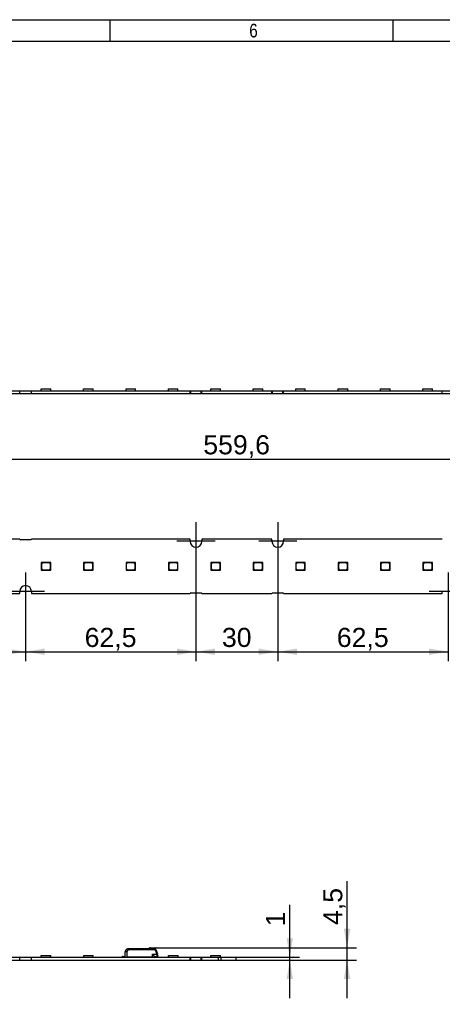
# Model space of a CAD drawing. Header units: millimetres. Extents: x 10 to 580, y 10 to 410.
# Tile 8 of 10: x 257 to 334, y 229 to 410. Entities that reach past the tile are written whole.
import ezdxf
from ezdxf.enums import TextEntityAlignment as Align
from ezdxf.lldxf.tags import DXFTag

# ---------------------------------------------------------------- set-up
doc = ezdxf.new("R2010")
doc.units = ezdxf.units.MM
for name, color, linetype in [('10', 7, 'Continuous'), ('Default', 7, 'Continuous'), ('LINLED_280X20MM_', 7, 'Continuous'), ('LINLED_560X20MM_', 7, 'Continuous')]:
    doc.layers.add(name, color=color, linetype=linetype)
doc.styles.add('SEACAD_Arial', font='arial.ttf')
tags = doc.linetypes.add('CENTER2', pattern=[28.575, 19.05, -3.175, 3.175, -3.175]).pattern_tags.tags
tags[10:11] = [DXFTag(74, 4), DXFTag(75, 0), DXFTag(340, '0'), DXFTag(46, 0.0), DXFTag(50, 0.0), DXFTag(44, 0.0), DXFTag(45, 0.0)]
tags[8:9] = [DXFTag(74, 4), DXFTag(75, 0), DXFTag(340, '0'), DXFTag(46, 0.0), DXFTag(50, 0.0), DXFTag(44, 0.0), DXFTag(45, 0.0)]
tags[6:7] = [DXFTag(74, 4), DXFTag(75, 0), DXFTag(340, '0'), DXFTag(46, 0.0), DXFTag(50, 0.0), DXFTag(44, 0.0), DXFTag(45, 0.0)]
tags[4:5] = [DXFTag(74, 4), DXFTag(75, 0), DXFTag(340, '0'), DXFTag(46, 0.0), DXFTag(50, 0.0), DXFTag(44, 0.0), DXFTag(45, 0.0)]
doc.dimstyles.new('ISO', dxfattribs={"dimtxt": 3.5, "dimasz": 3.5, "dimexe": 1.75, "dimexo": 0, "dimgap": 0.875, "dimtad": 1, "dimlfac": 2, "dimtxsty": 'SEACAD_Arial', "dimblk1": '_SE_FILLED', "dimblk2": '_SE_FILLED', "dimsah": 1, "dimcen": 1.75, "dimadec": 0, "dimazin": 0, "dimtfac": 0.5, "dimtdec": 3, "dimtmove": 0, "dimatfit": 3, "dimfxl": 1, "dimarcsym": 0})

# ---------------------------------------------------------------- blocks, each defined once
blk = doc.blocks.new('SEANNOT_GROUP12')
at = {"layer": 'Default', "color": 7, "linetype": 'CENTER2'}
for p, q in [((258.02, 308.56), (258.02, 301.56)), ((261.52, 305.06), (254.52, 305.06))]:
    blk.add_line(p, q, dxfattribs=at)
blk = doc.blocks.new('SEANNOT_GROUP13')
at = {"layer": 'Default', "color": 7, "linetype": 'CENTER2'}
for p, q in [((289.27, 317.76), (289.27, 310.76)), ((292.77, 314.26), (285.77, 314.26))]:
    blk.add_line(p, q, dxfattribs=at)
blk = doc.blocks.new('SEANNOT_GROUP14')
at = {"layer": 'Default', "color": 7, "linetype": 'CENTER2'}
for p, q in [((304.27, 317.76), (304.27, 310.76)), ((307.77, 314.26), (300.77, 314.26))]:
    blk.add_line(p, q, dxfattribs=at)
blk = doc.blocks.new('SEANNOT_GROUP15')
at = {"layer": 'Default', "color": 7, "linetype": 'CENTER2'}
for p, q in [((335.52, 308.56), (335.52, 301.56)), ((339.02, 305.06), (332.02, 305.06))]:
    blk.add_line(p, q, dxfattribs=at)
blk = doc.blocks.new('SE2')
at = {"layer": 'LINLED_280X20MM_', "color": 7, "linetype": 'Continuous'}
for p, q in [((171.35, 238.52), (171.64, 239.32)), ((171.44, 238.49), (171.73, 239.29)), ((171.44, 238.79), (171.6, 239.24)), ((171.73, 239.57), (171.69, 239.47)), ((171.73, 239.31), (171.73, 239.29)), ((171.73, 239.31), (176.62, 239.31)), ((176.62, 239.29), (171.73, 239.29)), ((171.82, 239.61), (171.78, 239.49)), ((171.82, 239.64), (172.64, 239.64)), ((171.82, 239.64), (171.82, 239.61)), ((172.64, 239.61), (171.82, 239.61)), ((172.64, 239.61), (172.64, 239.64)), ((172.92, 239.43), (176.69, 239.43)), ((172.95, 239.49), (176.69, 239.49)), ((176.62, 239.29), (176.62, 239.31)), ((176.62, 239.29), (176.96, 238.89)), ((176.69, 239.49), (176.8, 239.49)), ((176.69, 239.49), (176.69, 239.43)), ((176.88, 239.45), (177.19, 239.08)), ((176.97, 237.94), (176.96, 238.89)), ((177.26, 238.89), (177.27, 237.94)), ((276.27, 237.94), (276.28, 238.89)), ((276.35, 239.08), (276.66, 239.45)), ((276.58, 238.89), (276.57, 237.94)), ((276.58, 238.89), (276.91, 239.29)), ((276.73, 239.49), (276.85, 239.49)), ((276.85, 239.43), (276.85, 239.49)), ((280.59, 239.49), (276.85, 239.49)), ((276.85, 239.43), (280.62, 239.43)), ((281.81, 239.31), (276.91, 239.31)), ((276.91, 239.31), (276.91, 239.29)), ((281.81, 239.29), (276.91, 239.29)), ((280.48, 239.49), (279.92, 239.49)), ((280.73, 239.58), (280.58, 239.49)), ((280.58, 239.49), (280.58, 239.49)), ((280.9, 239.64), (281.72, 239.64)), ((280.9, 239.64), (280.9, 239.61)), ((280.9, 239.61), (281.72, 239.61)), ((281.72, 239.61), (281.72, 239.64)), ((281.75, 239.49), (281.72, 239.61)), ((281.81, 239.29), (281.81, 239.31)), ((281.81, 239.29), (282.1, 238.49)), ((281.9, 239.32), (282.19, 238.52)), ((281.93, 239.24), (282.1, 238.79)), ((156.87, 237.41), (156.87, 237.91)), ((156.87, 237.91), (159.62, 237.91)), ((156.87, 237.41), (159.62, 237.41)), ((159.62, 237.41), (159.62, 237.91)), ((159.62, 237.91), (160.12, 237.91)), ((159.62, 237.41), (160.12, 237.41)), ((159.76, 238.24), (161.51, 238.24)), ((159.76, 237.91), (159.76, 238.24)), ((160.12, 237.41), (160.12, 237.91)), ((160.12, 237.91), (163.19, 237.91)), ((160.12, 237.41), (163.19, 237.41)), ((161.51, 237.91), (161.51, 238.24)), ((163.19, 237.41), (163.19, 237.91)), ((163.19, 237.91), (163.32, 237.91)), ((163.19, 237.41), (163.32, 237.41)), ((163.32, 237.41), (163.32, 237.91)), ((163.32, 237.91), (165.22, 237.91)), ((163.32, 237.41), (165.22, 237.41)), ((165.22, 237.41), (165.22, 237.91)), ((165.22, 237.91), (165.34, 237.91)), ((165.22, 237.41), (165.34, 237.41)), ((165.34, 237.41), (165.34, 237.91)), ((165.34, 237.91), (194.44, 237.91)), ((165.34, 237.41), (194.44, 237.41)), ((167.54, 238.24), (169.29, 238.24)), ((167.54, 237.91), (167.54, 238.24)), ((169.29, 237.91), (169.29, 238.24)), ((171.27, 238.22), (171.27, 238.09)), ((171.29, 237.96), (171.29, 238.02)), ((171.29, 237.96), (171.29, 237.91)), ((171.35, 238.52), (171.3, 238.39)), ((171.37, 238.16), (171.37, 237.99)), ((171.94, 237.99), (171.37, 237.99)), ((171.44, 238.49), (172.24, 238.49)), ((171.94, 238.03), (171.94, 237.94)), ((171.94, 237.94), (172.24, 237.94)), ((172.14, 237.91), (172.14, 237.94)), ((172.24, 238.49), (172.24, 237.94)), ((172.24, 237.94), (176.97, 237.94)), ((172.47, 237.91), (172.44, 237.94)), ((172.51, 237.94), (172.51, 237.91)), ((172.92, 237.94), (172.92, 237.93)), ((175.32, 237.91), (175.32, 237.94)), ((176.79, 237.94), (176.79, 237.91)), ((176.97, 237.94), (177.27, 237.94)), ((177.74, 238.06), (177.27, 238.06)), ((177.74, 237.99), (177.27, 237.99)), ((177.74, 237.99), (177.74, 238.06)), ((177.82, 238.06), (177.74, 238.06)), ((177.82, 238.06), (177.82, 237.96)), ((177.82, 237.91), (177.82, 237.96)), ((183.1, 238.24), (184.85, 238.24)), ((183.1, 237.91), (183.1, 238.24)), ((184.85, 237.91), (184.85, 238.24)), ((190.88, 238.24), (192.63, 238.24)), ((190.88, 237.91), (190.88, 238.24)), ((192.63, 237.91), (192.63, 238.24)), ((194.44, 237.41), (194.44, 237.91)), ((194.44, 237.91), (196.59, 237.91)), ((194.44, 237.41), (196.59, 237.41)), ((196.59, 237.41), (196.59, 237.91)), ((196.59, 237.91), (225.69, 237.91)), ((196.59, 237.41), (225.69, 237.41)), ((198.66, 238.24), (200.41, 238.24)), ((198.66, 237.91), (198.66, 238.24)), ((200.41, 237.91), (200.41, 238.24)), ((206.44, 238.24), (208.19, 238.24)), ((206.44, 237.91), (206.44, 238.24)), ((208.19, 237.91), (208.19, 238.24)), ((214.22, 238.24), (215.97, 238.24)), ((214.22, 237.91), (214.22, 238.24)), ((215.97, 237.91), (215.97, 238.24)), ((222, 238.24), (223.75, 238.24)), ((222, 237.91), (222, 238.24)), ((223.75, 237.91), (223.75, 238.24)), ((225.69, 237.41), (225.69, 237.91)), ((225.69, 237.91), (225.82, 237.91)), ((225.69, 237.41), (225.82, 237.41)), ((225.82, 237.41), (225.82, 237.91)), ((225.82, 237.91), (227.72, 237.91)), ((225.82, 237.41), (227.72, 237.41)), ((227.72, 237.41), (227.72, 237.91)), ((227.72, 237.91), (227.84, 237.91)), ((227.72, 237.41), (227.84, 237.41)), ((227.84, 237.41), (227.84, 237.91)), ((227.84, 237.91), (256.94, 237.91)), ((227.84, 237.41), (256.94, 237.41)), ((229.78, 238.24), (231.53, 238.24)), ((229.78, 237.91), (229.78, 238.24)), ((231.53, 237.91), (231.53, 238.24)), ((237.56, 238.24), (239.31, 238.24)), ((237.56, 237.91), (237.56, 238.24)), ((239.31, 237.91), (239.31, 238.24)), ((245.34, 238.24), (247.09, 238.24)), ((245.34, 237.91), (245.34, 238.24)), ((247.09, 237.91), (247.09, 238.24)), ((253.12, 238.24), (254.87, 238.24)), ((253.12, 237.91), (253.12, 238.24)), ((254.87, 237.91), (254.87, 238.24)), ((256.94, 237.41), (256.94, 237.91)), ((256.94, 237.91), (259.09, 237.91)), ((256.94, 237.41), (259.09, 237.41)), ((259.09, 237.41), (259.09, 237.91)), ((259.09, 237.91), (288.19, 237.91)), ((259.09, 237.41), (288.19, 237.41)), ((260.9, 238.24), (262.65, 238.24)), ((260.9, 237.91), (260.9, 238.24)), ((262.65, 237.91), (262.65, 238.24)), ((268.68, 238.24), (270.43, 238.24)), ((268.68, 237.91), (268.68, 238.24)), ((270.43, 237.91), (270.43, 238.24)), ((275.79, 238.06), (275.72, 238.06)), ((275.72, 237.96), (275.72, 238.06)), ((275.72, 237.96), (275.72, 237.91)), ((275.79, 238.06), (276.27, 238.06)), ((275.79, 238.06), (275.79, 237.99)), ((276.27, 237.99), (275.79, 237.99)), ((276.27, 237.94), (276.57, 237.94)), ((281.29, 237.94), (276.57, 237.94)), ((278.21, 237.91), (278.21, 237.94)), ((280.62, 237.94), (280.61, 237.93)), ((281.03, 237.91), (281.03, 237.94)), ((281.09, 237.94), (281.07, 237.91)), ((281.29, 237.94), (281.29, 238.49)), ((281.29, 238.49), (282.1, 238.49)), ((281.29, 237.94), (281.59, 237.94)), ((281.39, 237.94), (281.39, 237.91)), ((281.59, 237.94), (281.59, 238.03)), ((282.17, 237.99), (281.59, 237.99)), ((282.17, 237.99), (281.59, 237.99)), ((282.14, 238.33), (282.15, 238.33)), ((282.17, 237.99), (282.17, 238.16)), ((282.24, 238.39), (282.19, 238.52)), ((282.24, 238.02), (282.24, 237.96)), ((282.24, 237.91), (282.24, 237.96)), ((282.27, 238.09), (282.27, 238.22)), ((284.24, 238.24), (285.99, 238.24)), ((284.24, 237.91), (284.24, 238.24)), ((285.99, 237.91), (285.99, 238.24)), ((288.19, 237.41), (288.19, 237.91)), ((288.19, 237.91), (288.32, 237.91)), ((288.19, 237.41), (288.32, 237.41)), ((288.32, 237.41), (288.32, 237.91)), ((288.32, 237.91), (290.22, 237.91)), ((288.32, 237.41), (290.22, 237.41)), ((290.22, 237.41), (290.22, 237.91)), ((290.22, 237.91), (290.34, 237.91)), ((290.22, 237.41), (290.34, 237.41)), ((290.34, 237.41), (290.34, 237.91)), ((290.34, 237.91), (293.42, 237.91)), ((290.34, 237.41), (293.42, 237.41)), ((292.02, 238.24), (293.77, 238.24)), ((292.02, 237.91), (292.02, 238.24)), ((293.42, 237.41), (293.42, 237.91)), ((293.42, 237.91), (293.92, 237.91)), ((293.42, 237.41), (293.92, 237.41)), ((293.77, 237.91), (293.77, 238.24)), ((293.92, 237.41), (293.92, 237.91)), ((293.92, 237.91), (296.67, 237.91)), ((293.92, 237.41), (296.67, 237.41)), ((296.67, 237.41), (296.67, 237.91))]:
    blk.add_line(p, q, dxfattribs=at)
for centre, radius, start, end in [((179.59, 236.51), 8.44, 159.4707, 160.5292), ((171.82, 239.54), 0.1, 90, 159.8974), ((168.71, 240.31), 3.18, 341.7377, 345.1026), ((172.64, 239.34), 0.299, 55.4702, 90.0715), ((172.64, 239.44), 0.175, 48.7906, 89.4032), ((179.51, 247.51), 10.43, 229.6277, 230.8312), ((159.17, 219.59), 24.2, 55.2857, 55.6919), ((176.67, 239.22), 0.216, 73.9386, 85.529), ((176.23, 242.5), 3.12, 279.2146, 281.9742), ((176.96, 238.89), 0.3, 0.5, 40), ((276.58, 238.89), 0.3, 140, 179.5), ((276.73, 239.39), 0.101, 90.3214, 139.679), ((277.41, 243.05), 3.68, 258.2376, 260.576), ((276.86, 239.22), 0.216, 94.4693, 106.0575), ((269.5, 252.89), 17.46, 309.5581, 310.2759), ((280.9, 239.34), 0.3, 90.0001, 124.507), ((280.88, 239.37), 0.261, 108.3318, 124.8889), ((280.9, 239.44), 0.179, 90.9578, 130.6125), ((281.72, 239.54), 0.1, 20.0005, 89.9999), ((276.65, 237.63), 5.51, 19.4402, 20.5594), ((273.95, 236.51), 8.43, 19.4709, 20.5294), ((171.77, 238.22), 0.5, 160.0072, 179.9937), ((171.37, 238.09), 0.1, 180, 269.9999), ((171.37, 237.86), 0.125, 90, 126.8699), ((170.36, 235.6), 3.09, 69.5507, 71.4033), ((171.99, 238.16), 0.622, 163.9846, 179.9525), ((160.22, 241.67), 11.66, 343.3323, 344.1587), ((172.82, 238.21), 0.3, 270, 290.2964), ((172.82, 238.21), 0.3, 290.2965, 293.5565), ((176.79, 238.21), 0.3, 246.4435, 270), ((177.74, 237.86), 0.125, 53.1301, 90), ((275.79, 237.86), 0.125, 90, 126.8699), ((276.74, 238.21), 0.3, 270, 293.5565), ((280.72, 238.21), 0.3, 246.4435, 249.7036), ((280.72, 238.21), 0.3, 249.7036, 270), ((283.14, 235.7), 2.98, 108.5546, 110.4736), ((241.42, 226.54), 42.4, 16.1436, 16.3709), ((281.55, 238.16), 0.615, 359.9594, 16.0983), ((282.17, 238.09), 0.1, 270, 0), ((282.17, 237.86), 0.125, 53.1301, 90), ((281.77, 238.22), 0.5, 0.0032, 20.0029)]:
    blk.add_arc(centre, radius, start, end, dxfattribs=at)
for centre, major_axis, ratio, start_param, end_param in [((171.73, 239.29), (0.094, -0.0342), 0.0082, 1.573739, 3.141593), ((176.96, 238.89), (-0.23, -0.193), 0.006685, 3.141593, 4.704499), ((176.96, 238.89), (0.3, 0.003), 0.008726, 0, 1.567882), ((276.58, 238.89), (0.3, -0.003), 0.008726, 1.573617, 3.141593), ((276.58, 238.89), (-0.23, 0.193), 0.006685, 4.720219, 6.283185), ((281.81, 239.29), (0.094, 0.0342), 0.0082, 0, 1.567895)]:
    blk.add_ellipse(centre, major_axis=major_axis, ratio=ratio, start_param=start_param, end_param=end_param, dxfattribs=at)
for points, knots in [([(171.73, 239.31), (171.71, 239.32), (171.68, 239.32), (171.65, 239.33), (171.64, 239.33), (171.64, 239.32)], [0, 0, 0, 0, 0.5, 0.5, 1, 1, 1, 1]), ([(171.78, 239.49), (171.76, 239.49), (171.74, 239.49), (171.71, 239.49), (171.7, 239.48), (171.69, 239.47)], [0, 0, 0, 0, 0.5, 0.5, 1, 1, 1, 1]), ([(171.73, 239.57), (171.73, 239.59), (171.74, 239.6), (171.78, 239.61), (171.8, 239.62), (171.82, 239.61)], [0, 0, 0, 0, 0.5, 0.5, 1, 1, 1, 1]), ([(176.62, 239.31), (176.63, 239.31), (176.64, 239.32), (176.65, 239.33), (176.67, 239.34), (176.67, 239.36), (176.68, 239.38), (176.69, 239.4), (176.69, 239.42), (176.69, 239.43)], [0, 0, 0, 0, 0.110474, 0.221192, 0.340028, 0.473427, 0.625996, 0.800833, 1, 1, 1, 1]), ([(176.73, 239.42), (176.72, 239.39), (176.71, 239.35), (176.66, 239.31), (176.64, 239.3), (176.62, 239.29)], [0, 0, 0, 0, 0.545028, 0.76451, 1, 1, 1, 1]), ([(176.73, 239.42), (176.73, 239.44), (176.72, 239.46), (176.71, 239.48), (176.7, 239.49), (176.69, 239.49)], [0, 0, 0, 0, 0.5, 0.5, 1, 1, 1, 1]), ([(276.85, 239.49), (276.84, 239.49), (276.83, 239.48), (276.81, 239.46), (276.81, 239.44), (276.81, 239.42)], [0, 0, 0, 0, 0.5, 0.5, 1, 1, 1, 1]), ([(276.91, 239.29), (276.9, 239.3), (276.87, 239.31), (276.83, 239.35), (276.81, 239.39), (276.81, 239.42)], [0, 0, 0, 0, 0.235372, 0.457314, 1, 1, 1, 1]), ([(276.85, 239.43), (276.85, 239.42), (276.85, 239.4), (276.86, 239.36), (276.87, 239.34), (276.89, 239.32), (276.9, 239.31), (276.91, 239.31)], [0, 0, 0, 0, 0.272042, 0.497908, 0.684926, 0.845835, 1, 1, 1, 1]), ([(280.62, 239.43), (280.61, 239.44), (280.61, 239.45), (280.6, 239.46), (280.6, 239.48), (280.59, 239.48), (280.59, 239.49), (280.59, 239.49), (280.59, 239.49)], [0, 0, 0, 0, 0.20474, 0.394141, 0.568268, 0.727202, 0.87106, 1, 1, 1, 1]), ([(281.72, 239.61), (281.74, 239.62), (281.76, 239.61), (281.79, 239.6), (281.8, 239.59), (281.81, 239.57)], [0, 0, 0, 0, 0.5, 0.5, 1, 1, 1, 1]), ([(281.85, 239.47), (281.84, 239.48), (281.83, 239.49), (281.8, 239.49), (281.77, 239.49), (281.75, 239.49)], [0, 0, 0, 0, 0.5, 0.5, 1, 1, 1, 1]), ([(281.81, 239.31), (281.8, 239.33), (281.79, 239.36), (281.78, 239.41), (281.76, 239.45), (281.76, 239.48), (281.75, 239.49)], [0, 0, 0, 0, 0.264161, 0.518866, 0.764137, 1, 1, 1, 1]), ([(281.9, 239.32), (281.9, 239.33), (281.89, 239.33), (281.85, 239.32), (281.83, 239.32), (281.81, 239.31)], [0, 0, 0, 0, 0.5, 0.5, 1, 1, 1, 1]), ([(171.37, 238.16), (171.34, 238.16), (171.32, 238.17), (171.28, 238.19), (171.27, 238.21), (171.27, 238.22)], [0, 0, 0, 0, 0.5, 0.5, 1, 1, 1, 1]), ([(171.3, 238.39), (171.3, 238.39), (171.3, 238.38), (171.34, 238.35), (171.37, 238.34), (171.39, 238.33)], [0, 0, 0, 0, 0.5, 0.5, 1, 1, 1, 1]), ([(171.94, 238.03), (171.95, 238.04), (171.95, 238.08), (171.99, 238.15), (172.05, 238.23), (172.13, 238.35), (172.2, 238.44), (172.24, 238.49), (172.24, 238.49)], [0, 0, 0, 0, 0.144068, 0.30909, 0.500413, 0.703729, 0.992783, 1, 1, 1, 1]), ([(281.29, 238.49), (281.33, 238.44), (281.4, 238.35), (281.5, 238.22), (281.57, 238.11), (281.59, 238.05), (281.59, 238.03)], [0, 0, 0, 0, 0.294755, 0.499673, 0.776792, 1, 1, 1, 1]), ([(282.15, 238.33), (282.18, 238.34), (282.2, 238.35), (282.23, 238.38), (282.24, 238.39), (282.24, 238.39)], [0, 0, 0, 0, 0.5, 0.5, 1, 1, 1, 1]), ([(282.27, 238.22), (282.27, 238.21), (282.26, 238.19), (282.22, 238.17), (282.19, 238.16), (282.17, 238.16)], [0, 0, 0, 0, 0.5, 0.5, 1, 1, 1, 1])]:
    blk.add_open_spline(points, degree=3, knots=knots, dxfattribs=at)
for points in [[(172.81, 239.58), (172.8, 239.59), (172.78, 239.59), (172.75, 239.57)], [(172.95, 239.49), (172.94, 239.49), (172.93, 239.46), (172.92, 239.43)], [(176.8, 239.49), (176.83, 239.49), (176.86, 239.47), (176.88, 239.45)], [(280.78, 239.57), (280.76, 239.59), (280.74, 239.59), (280.73, 239.58)]]:
    blk.add_open_spline(points, degree=3, dxfattribs=at)
blk = doc.blocks.new('SE4')
at = {"layer": 'LINLED_560X20MM_', "color": 7, "linetype": 'Continuous'}
for p, q in [((227.84, 341.91), (256.94, 341.91)), ((256.94, 341.41), (256.94, 341.91)), ((256.94, 341.91), (259.09, 341.91)), ((259.09, 341.41), (259.09, 341.91)), ((259.09, 341.91), (288.19, 341.91)), ((260.88, 342.24), (262.63, 342.24)), ((260.88, 341.91), (260.88, 342.24)), ((262.63, 341.91), (262.63, 342.24)), ((268.66, 342.24), (270.41, 342.24)), ((268.66, 341.91), (268.66, 342.24)), ((270.41, 341.91), (270.41, 342.24)), ((276.44, 342.24), (278.19, 342.24)), ((276.44, 341.91), (276.44, 342.24)), ((278.19, 341.91), (278.19, 342.24)), ((284.22, 342.24), (285.97, 342.24)), ((284.22, 341.91), (284.22, 342.24)), ((285.97, 341.91), (285.97, 342.24)), ((288.19, 341.41), (288.19, 341.91)), ((288.19, 341.91), (288.32, 341.91)), ((288.32, 341.41), (288.32, 341.91)), ((288.32, 341.91), (290.22, 341.91)), ((290.22, 341.41), (290.22, 341.91)), ((290.22, 341.91), (290.34, 341.91)), ((290.34, 341.41), (290.34, 341.91)), ((290.34, 341.91), (303.19, 341.91)), ((292, 342.24), (293.75, 342.24)), ((292, 341.91), (292, 342.24)), ((293.75, 341.91), (293.75, 342.24)), ((299.78, 342.24), (301.53, 342.24)), ((299.78, 341.91), (299.78, 342.24)), ((301.53, 341.91), (301.53, 342.24)), ((303.19, 341.41), (303.19, 341.91)), ((303.19, 341.91), (303.32, 341.91)), ((303.32, 341.41), (303.32, 341.91)), ((303.32, 341.91), (305.22, 341.91)), ((305.22, 341.41), (305.22, 341.91)), ((305.22, 341.91), (305.34, 341.91)), ((305.34, 341.41), (305.34, 341.91)), ((305.34, 341.91), (334.44, 341.91)), ((307.56, 342.24), (309.31, 342.24)), ((307.56, 341.91), (307.56, 342.24)), ((309.31, 341.91), (309.31, 342.24)), ((315.34, 342.24), (317.09, 342.24)), ((315.34, 341.91), (315.34, 342.24)), ((317.09, 341.91), (317.09, 342.24)), ((323.12, 342.24), (324.87, 342.24)), ((323.12, 341.91), (323.12, 342.24)), ((324.87, 341.91), (324.87, 342.24)), ((330.9, 342.24), (332.65, 342.24)), ((330.9, 341.91), (330.9, 342.24)), ((332.65, 341.91), (332.65, 342.24)), ((334.44, 341.41), (334.44, 341.91)), ((334.44, 341.91), (336.59, 341.91)), ((227.84, 341.41), (256.94, 341.41)), ((256.94, 341.41), (259.09, 341.41)), ((259.09, 341.41), (288.19, 341.41)), ((288.19, 341.41), (288.32, 341.41)), ((288.32, 341.41), (290.22, 341.41)), ((290.22, 341.41), (290.34, 341.41)), ((290.34, 341.41), (303.19, 341.41)), ((303.19, 341.41), (303.32, 341.41)), ((303.32, 341.41), (305.22, 341.41)), ((305.22, 341.41), (305.34, 341.41)), ((305.34, 341.41), (334.44, 341.41)), ((334.44, 341.41), (336.59, 341.41))]:
    blk.add_line(p, q, dxfattribs=at)
blk = doc.blocks.new('SE5')
at = {"layer": 'LINLED_560X20MM_', "color": 7, "linetype": 'Continuous'}
for p, q in [((256.94, 314.66), (227.84, 314.66)), ((258.97, 314.54), (257.07, 314.54)), ((288.19, 314.66), (259.09, 314.66)), ((288.19, 314.26), (288.19, 314.66)), ((303.19, 314.66), (290.34, 314.66)), ((290.34, 314.66), (290.34, 314.26)), ((303.19, 314.26), (303.19, 314.66)), ((334.44, 314.66), (305.34, 314.66)), ((305.34, 314.66), (305.34, 314.26)), ((262.38, 310.36), (260.88, 310.36)), ((260.88, 310.36), (260.88, 308.96)), ((261.18, 310.31), (260.93, 310.06)), ((260.93, 310.06), (260.93, 309.26)), ((260.93, 309.26), (261.18, 309.01)), ((262.33, 310.31), (261.18, 310.31)), ((262.58, 310.06), (262.33, 310.31)), ((262.33, 309.01), (262.58, 309.26)), ((262.63, 310.36), (262.38, 310.36)), ((262.38, 310.36), (262.63, 310.11)), ((262.58, 309.26), (262.58, 310.06)), ((262.63, 310.11), (262.63, 310.36)), ((262.63, 308.96), (262.63, 310.11)), ((270.16, 310.36), (268.66, 310.36)), ((268.66, 310.36), (268.66, 308.96)), ((268.96, 310.31), (268.71, 310.06)), ((268.71, 310.06), (268.71, 309.26)), ((268.71, 309.26), (268.96, 309.01)), ((270.11, 310.31), (268.96, 310.31)), ((270.36, 310.06), (270.11, 310.31)), ((270.11, 309.01), (270.36, 309.26)), ((270.41, 310.36), (270.16, 310.36)), ((270.16, 310.36), (270.41, 310.11)), ((270.36, 309.26), (270.36, 310.06)), ((270.41, 310.11), (270.41, 310.36)), ((270.41, 308.96), (270.41, 310.11)), ((277.94, 310.36), (276.44, 310.36)), ((276.44, 310.36), (276.44, 308.96)), ((276.74, 310.31), (276.49, 310.06)), ((276.49, 310.06), (276.49, 309.26)), ((276.49, 309.26), (276.74, 309.01)), ((277.89, 310.31), (276.74, 310.31)), ((278.14, 310.06), (277.89, 310.31)), ((277.89, 309.01), (278.14, 309.26)), ((278.19, 310.36), (277.94, 310.36)), ((277.94, 310.36), (278.19, 310.11)), ((278.14, 309.26), (278.14, 310.06)), ((278.19, 310.11), (278.19, 310.36)), ((278.19, 308.96), (278.19, 310.11)), ((285.72, 310.36), (284.22, 310.36)), ((284.22, 310.36), (284.22, 308.96)), ((284.52, 310.31), (284.27, 310.06)), ((284.27, 310.06), (284.27, 309.26)), ((284.27, 309.26), (284.52, 309.01)), ((285.67, 310.31), (284.52, 310.31)), ((285.92, 310.06), (285.67, 310.31)), ((285.67, 309.01), (285.92, 309.26)), ((285.97, 310.36), (285.72, 310.36)), ((285.72, 310.36), (285.97, 310.11)), ((285.92, 309.26), (285.92, 310.06)), ((285.97, 310.11), (285.97, 310.36)), ((285.97, 308.96), (285.97, 310.11)), ((293.5, 310.36), (292, 310.36)), ((292, 310.36), (292, 308.96)), ((292.3, 310.31), (292.05, 310.06)), ((292.05, 310.06), (292.05, 309.26)), ((292.05, 309.26), (292.3, 309.01)), ((293.45, 310.31), (292.3, 310.31)), ((293.7, 310.06), (293.45, 310.31)), ((293.45, 309.01), (293.7, 309.26)), ((293.75, 310.36), (293.5, 310.36)), ((293.5, 310.36), (293.75, 310.11)), ((293.7, 309.26), (293.7, 310.06)), ((293.75, 310.11), (293.75, 310.36)), ((293.75, 308.96), (293.75, 310.11)), ((301.28, 310.36), (299.78, 310.36)), ((299.78, 310.36), (299.78, 308.96)), ((300.08, 310.31), (299.83, 310.06)), ((299.83, 310.06), (299.83, 309.26)), ((299.83, 309.26), (300.08, 309.01)), ((301.23, 310.31), (300.08, 310.31)), ((301.48, 310.06), (301.23, 310.31)), ((301.23, 309.01), (301.48, 309.26)), ((301.53, 310.36), (301.28, 310.36)), ((301.28, 310.36), (301.53, 310.11)), ((301.48, 309.26), (301.48, 310.06)), ((301.53, 310.11), (301.53, 310.36)), ((301.53, 308.96), (301.53, 310.11)), ((309.06, 310.36), (307.56, 310.36)), ((307.56, 310.36), (307.56, 308.96)), ((307.86, 310.31), (307.61, 310.06)), ((307.61, 310.06), (307.61, 309.26)), ((307.61, 309.26), (307.86, 309.01)), ((309.01, 310.31), (307.86, 310.31)), ((309.26, 310.06), (309.01, 310.31)), ((309.01, 309.01), (309.26, 309.26)), ((309.31, 310.36), (309.06, 310.36)), ((309.06, 310.36), (309.31, 310.11)), ((309.26, 309.26), (309.26, 310.06)), ((309.31, 310.11), (309.31, 310.36)), ((309.31, 308.96), (309.31, 310.11)), ((316.84, 310.36), (315.34, 310.36)), ((315.34, 310.36), (315.34, 308.96)), ((315.64, 310.31), (315.39, 310.06)), ((315.39, 310.06), (315.39, 309.26)), ((315.39, 309.26), (315.64, 309.01)), ((316.79, 310.31), (315.64, 310.31)), ((317.04, 310.06), (316.79, 310.31)), ((316.79, 309.01), (317.04, 309.26)), ((317.09, 310.36), (316.84, 310.36)), ((316.84, 310.36), (317.09, 310.11)), ((317.04, 309.26), (317.04, 310.06)), ((317.09, 310.11), (317.09, 310.36)), ((317.09, 308.96), (317.09, 310.11)), ((324.62, 310.36), (323.12, 310.36)), ((323.12, 310.36), (323.12, 308.96)), ((323.42, 310.31), (323.17, 310.06)), ((323.17, 310.06), (323.17, 309.26)), ((323.17, 309.26), (323.42, 309.01)), ((324.57, 310.31), (323.42, 310.31)), ((324.82, 310.06), (324.57, 310.31)), ((324.57, 309.01), (324.82, 309.26)), ((324.87, 310.36), (324.62, 310.36)), ((324.62, 310.36), (324.87, 310.11)), ((324.82, 309.26), (324.82, 310.06)), ((324.87, 310.11), (324.87, 310.36)), ((324.87, 308.96), (324.87, 310.11)), ((332.4, 310.36), (330.9, 310.36)), ((330.9, 310.36), (330.9, 308.96)), ((331.2, 310.31), (330.95, 310.06)), ((330.95, 310.06), (330.95, 309.26)), ((330.95, 309.26), (331.2, 309.01)), ((332.35, 310.31), (331.2, 310.31)), ((332.6, 310.06), (332.35, 310.31)), ((332.35, 309.01), (332.6, 309.26)), ((332.65, 310.36), (332.4, 310.36)), ((332.4, 310.36), (332.65, 310.11)), ((332.6, 309.26), (332.6, 310.06)), ((332.65, 310.11), (332.65, 310.36)), ((332.65, 308.96), (332.65, 310.11)), ((260.88, 308.96), (262.63, 308.96)), ((261.18, 309.01), (262.33, 309.01)), ((268.66, 308.96), (270.41, 308.96)), ((268.96, 309.01), (270.11, 309.01)), ((276.44, 308.96), (278.19, 308.96)), ((276.74, 309.01), (277.89, 309.01)), ((284.22, 308.96), (285.97, 308.96)), ((284.52, 309.01), (285.67, 309.01)), ((292, 308.96), (293.75, 308.96)), ((292.3, 309.01), (293.45, 309.01)), ((299.78, 308.96), (301.53, 308.96)), ((300.08, 309.01), (301.23, 309.01)), ((307.56, 308.96), (309.31, 308.96)), ((307.86, 309.01), (309.01, 309.01)), ((315.34, 308.96), (317.09, 308.96)), ((315.64, 309.01), (316.79, 309.01)), ((323.12, 308.96), (324.87, 308.96)), ((323.42, 309.01), (324.57, 309.01)), ((330.9, 308.96), (332.65, 308.96)), ((331.2, 309.01), (332.35, 309.01)), ((227.84, 304.66), (256.94, 304.66)), ((256.94, 304.66), (256.94, 305.06)), ((259.09, 305.06), (259.09, 304.66)), ((259.09, 304.66), (288.19, 304.66)), ((288.32, 304.79), (290.22, 304.79)), ((290.34, 304.66), (303.19, 304.66)), ((303.32, 304.79), (305.22, 304.79)), ((305.34, 304.66), (334.44, 304.66)), ((334.44, 304.66), (334.44, 305.06))]:
    blk.add_line(p, q, dxfattribs=at)
for centre, radius, start, end in [((257.07, 314.66), 0.125, 180, 270), ((258.97, 314.66), 0.125, 270, 0), ((289.27, 314.26), 1.07, 180, 0), ((304.27, 314.26), 1.07, 180, 0), ((258.02, 305.06), 1.07, 0, 180), ((288.32, 304.66), 0.125, 90, 180), ((290.22, 304.66), 0.125, 0, 90), ((303.32, 304.66), 0.125, 90, 180), ((305.22, 304.66), 0.125, 0, 90)]:
    blk.add_arc(centre, radius, start, end, dxfattribs=at)
blk = doc.blocks.new('DMBLK39')
at = {"layer": 'Default', "linetype": 'Continuous'}
for points in [[(307.06, 241.41), (305.9, 241.41), (306.48, 237.91)], [(307.06, 233.91), (306.48, 237.41), (305.9, 233.91)]]:
    blk.add_hatch(color=7, dxfattribs=at).paths.add_polyline_path(points)
at = {"layer": 'Default', "color": 7, "linetype": 'Continuous'}
for p, q in [((306.48, 230.41), (306.48, 247.56)), ((295.29, 237.41), (308.23, 237.41)), ((296.67, 237.91), (308.23, 237.91))]:
    blk.add_line(p, q, dxfattribs=at)
at = {"layer": 'Default', "color": 7, "linetype": 'Continuous', "style": 'SEACAD_Arial'}
blk.add_text('1', height=3.5, rotation=90, dxfattribs=at).set_placement((302.1, 243.59), align=Align.TOP_LEFT)
blk = doc.blocks.new('_SE_FILLED')
at = {"color": 0}
blk.add_line((0, 0), (-1, 0), dxfattribs=at)
blk.add_solid([(0, 0), (-1, -0.1665), (-1, 0.1665), (0, 0)], dxfattribs=at)
blk = doc.blocks.new('DMBLK40')
at = {"layer": 'Default', "linetype": 'Continuous'}
for points in [[(317.56, 243.14), (316.4, 243.14), (316.98, 239.64)], [(317.56, 233.91), (316.98, 237.41), (316.4, 233.91)]]:
    blk.add_hatch(color=7, dxfattribs=at).paths.add_polyline_path(points)
at = {"layer": 'Default', "color": 7, "linetype": 'Continuous'}
for p, q in [((316.98, 230.41), (316.98, 251.91)), ((281.72, 239.64), (318.73, 239.64)), ((288.19, 237.41), (318.73, 237.41))]:
    blk.add_line(p, q, dxfattribs=at)
at = {"layer": 'Default', "color": 7, "linetype": 'Continuous', "style": 'SEACAD_Arial'}
blk.add_text('4,5', height=3.5, rotation=90, dxfattribs=at).set_placement((312.6, 243.84), align=Align.TOP_LEFT)
blk = doc.blocks.new('DMBLK43')
at = {"layer": 'Default', "linetype": 'Continuous'}
for points in [[(230.27, 293.41), (230.27, 294.58), (226.77, 294)], [(254.52, 293.41), (258.02, 294), (254.52, 294.58)]]:
    blk.add_hatch(color=7, dxfattribs=at).paths.add_polyline_path(points)
at = {"layer": 'Default', "color": 7, "linetype": 'Continuous'}
for p, q in [((226.77, 314.26), (226.77, 292.25)), ((258.02, 305.06), (258.02, 292.25)), ((226.77, 294), (258.02, 294))]:
    blk.add_line(p, q, dxfattribs=at)
at = {"layer": 'Default', "color": 7, "linetype": 'Continuous', "style": 'SEACAD_Arial'}
blk.add_text('62,5', height=3.5, dxfattribs=at).set_placement((237.6, 298.37), align=Align.TOP_LEFT)
blk = doc.blocks.new('DMBLK44')
at = {"layer": 'Default', "linetype": 'Continuous'}
for points in [[(261.52, 293.41), (261.52, 294.58), (258.02, 294)], [(285.77, 293.41), (289.27, 294), (285.77, 294.58)]]:
    blk.add_hatch(color=7, dxfattribs=at).paths.add_polyline_path(points)
at = {"layer": 'Default', "color": 7, "linetype": 'Continuous'}
for p, q in [((289.27, 314.26), (289.27, 292.25)), ((258.02, 305.06), (258.02, 292.25)), ((258.02, 294), (289.27, 294))]:
    blk.add_line(p, q, dxfattribs=at)
at = {"layer": 'Default', "color": 7, "linetype": 'Continuous', "style": 'SEACAD_Arial'}
blk.add_text('62,5', height=3.5, dxfattribs=at).set_placement((268.85, 298.37), align=Align.TOP_LEFT)
blk = doc.blocks.new('DMBLK45')
at = {"layer": 'Default', "linetype": 'Continuous'}
for points in [[(292.77, 293.41), (292.77, 294.58), (289.27, 294)], [(300.77, 293.41), (304.27, 294), (300.77, 294.58)]]:
    blk.add_hatch(color=7, dxfattribs=at).paths.add_polyline_path(points)
at = {"layer": 'Default', "color": 7, "linetype": 'Continuous'}
for p, q in [((289.27, 314.26), (289.27, 292.25)), ((304.27, 314.26), (304.27, 292.25)), ((289.27, 294), (304.27, 294))]:
    blk.add_line(p, q, dxfattribs=at)
at = {"layer": 'Default', "color": 7, "linetype": 'Continuous', "style": 'SEACAD_Arial'}
blk.add_text('30', height=3.5, dxfattribs=at).set_placement((294.03, 298.37), align=Align.TOP_LEFT)
blk = doc.blocks.new('DMBLK46')
at = {"layer": 'Default', "linetype": 'Continuous'}
for points in [[(307.77, 293.41), (307.77, 294.58), (304.27, 294)], [(332.02, 293.41), (335.52, 294), (332.02, 294.58)]]:
    blk.add_hatch(color=7, dxfattribs=at).paths.add_polyline_path(points)
at = {"layer": 'Default', "color": 7, "linetype": 'Continuous'}
for p, q in [((304.27, 314.26), (304.27, 292.25)), ((335.52, 305.06), (335.52, 292.25)), ((304.27, 294), (335.52, 294))]:
    blk.add_line(p, q, dxfattribs=at)
at = {"layer": 'Default', "color": 7, "linetype": 'Continuous', "style": 'SEACAD_Arial'}
blk.add_text('62,5', height=3.5, dxfattribs=at).set_placement((315.1, 298.37), align=Align.TOP_LEFT)
blk = doc.blocks.new('DMBLK59')
at = {"layer": 'Default', "linetype": 'Continuous'}
for points in [[(160.37, 329.93), (156.87, 329.35), (160.37, 328.77)], [(433.17, 329.93), (433.17, 328.77), (436.67, 329.35)]]:
    blk.add_hatch(color=7, dxfattribs=at).paths.add_polyline_path(points)
at = {"layer": 'Default', "color": 7, "linetype": 'Continuous'}
for p, q in [((156.87, 311.41), (156.87, 331.1)), ((436.67, 311.41), (436.67, 331.1)), ((156.87, 329.35), (436.67, 329.35))]:
    blk.add_line(p, q, dxfattribs=at)
at = {"layer": 'Default', "color": 7, "linetype": 'Continuous', "style": 'SEACAD_Arial'}
blk.add_text('559,6', height=3.5, dxfattribs=at).set_placement((290.61, 333.73), align=Align.TOP_LEFT)

msp = doc.modelspace()

# ---------------------------------------------------------------- linework, layer by layer
at = {"layer": '10', "color": 7, "linetype": 'Continuous'}
for p, q in [((273.5455, 406), (273.5455, 410)), ((325.4545, 406), (325.4545, 410)), ((580, 406), (14, 406))]:
    msp.add_line(p, q, dxfattribs=at)
msp.add_lwpolyline([(10, 10), (10, 410), (580, 410), (580, 10), (10, 10)], dxfattribs=at)

# ---------------------------------------------------------------- block references
at = {"layer": 'Default'}
for name in ['SE4', 'SEANNOT_GROUP13', 'SEANNOT_GROUP14', 'SE5', 'SEANNOT_GROUP12', 'SEANNOT_GROUP15', 'SE2']:
    msp.add_blockref(name, (0, 0), dxfattribs=at)

# ---------------------------------------------------------------- texts
at = {"layer": '10', "insert": (299.045, 409.25), "char_height": 2.5, "width": 1.521749, "attachment_point": 1, "style": 'SEACAD_Arial'}
msp.add_mtext('{\\farial rounded mt|b0||i0||c0|p34;\\C7;\\H2.50000002;\\W0.8;6}', dxfattribs=at)

# ---------------------------------------------------------------- dimensions: what is measured, and where the dimension line sits
at = {"layer": 'Default', "color": 7, "linetype": 'Continuous'}
for base, p1, p2, angle, picture, middle, dimtype in [((156.8682, 329.3511), (156.8682, 311.4114), (436.6682, 311.4114), 0, 'DMBLK59', (296.7682, 329.3511), 161), ((289.2682, 293.9957), (289.2682, 314.2614), (304.2682, 314.2614), 0, 'DMBLK45', (296.7682, 293.9957), 161), ((306.4798, 237.9114), (295.2932, 237.4114), (296.6682, 237.9114), 90, 'DMBLK39', (306.4798, 242.367), 160)]:
    dim = msp.add_linear_dim(base=base, p1=p1, p2=p2, angle=angle, text='\\A1;<>', dimstyle='ISO', dxfattribs=at)
    dim.commit()
    dim.dimension.update_dxf_attribs({"geometry": picture, "text_midpoint": middle, "dimtype": dimtype})
for base, p1, p2, picture, middle in [((258.0182, 293.9957), (226.7682, 314.2614), (258.0182, 305.0614), 'DMBLK43', (242.3932, 293.9957)), ((289.2682, 293.9957), (258.0182, 305.0614), (289.2682, 314.2614), 'DMBLK44', (273.6432, 293.9957)), ((335.5182, 293.9957), (304.2682, 314.2614), (335.5182, 305.0614), 'DMBLK46', (319.8932, 293.9957))]:
    dim = msp.add_linear_dim(base=base, p1=p1, p2=p2, text='\\A1;<>', dimstyle='ISO', dxfattribs=at)
    dim.commit()
    dim.dimension.update_dxf_attribs({"geometry": picture, "text_midpoint": middle, "dimtype": 160})
dim = msp.add_linear_dim(base=(316.9798180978, 239.6363884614), p1=(288.1931532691, 237.4113884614), p2=(281.7161135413, 239.6363884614), angle=90, text='\\A1;<>', dimstyle='ISO', override={"dimdec": 1}, dxfattribs=at)
dim.commit()
dim.dimension.update_dxf_attribs({"geometry": 'DMBLK40', "text_midpoint": (316.9798180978, 242.6114275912), "dimtype": 160})

doc.saveas('drawing.dxf')
